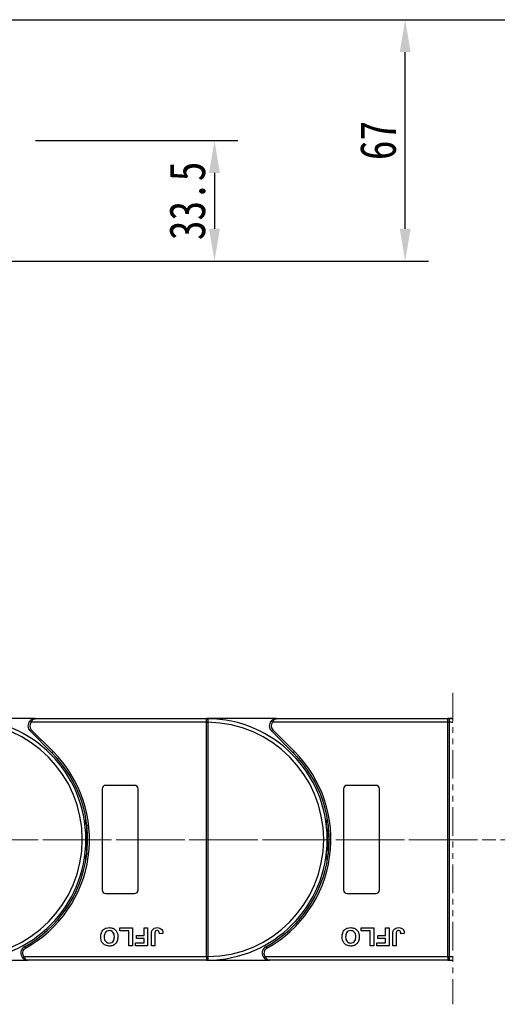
# Model space of a CAD drawing. Header units: millimetres. Extents: x 4016 to 5477, y 50 to 1083.
# Tile 20 of 42: x 4844 to 4976, y 457 to 730. Entities that reach past the tile are written whole.
import ezdxf

# ---------------------------------------------------------------- set-up
doc = ezdxf.new("R2010")
doc.units = ezdxf.units.MM
doc.linetypes.add('CENTERX2', pattern=[20.32, 12.7, -2.54, 2.54, -2.54])
doc.linetypes.add('PHANTOM2', pattern=[31.75, 15.875, -3.175, 3.175, -3.175, 3.175, -3.175])
doc.styles.get("Standard").update_dxf_attribs({"font": '仿宋_GB2312.ttf', "width": 0.8})
doc.dimstyles.new('副本 ISO-45.1', dxfattribs={"dimtxt": 10, "dimasz": 9, "dimexe": 6.5, "dimexo": 0.625, "dimgap": 2.5, "dimtad": 1, "dimdsep": 46, "dimtxsty": 'Standard', "dimcen": 2.5, "dimadec": 0, "dimazin": 0, "dimtfac": 1, "dimtmove": 0, "dimatfit": 3, "dimfxl": 0, "dimarcsym": 0})

# ---------------------------------------------------------------- blocks, each defined once
blk = doc.blocks.new('*D1776')
at = {"color": 0, "lineweight": -2}
for p, q in [((4895.58, 730.12), (5410.9, 730.12)), ((5404.4, 478.14), (5404.4, 721.12)), ((5317.34, 469.14), (5410.9, 469.14))]:
    blk.add_line(p, q, dxfattribs=at)
at = {"color": 0, "lineweight": 9}
for points in [[(5402.9, 721.12), (5405.9, 721.12), (5404.4, 730.12)], [(5402.9, 478.14), (5405.9, 478.14), (5404.4, 469.14)]]:
    blk.add_solid(points, dxfattribs=at)
at = {"layer": 'Defpoints', "color": 0, "lineweight": 9}
for p in [(4894.95, 730.12), (5404.4, 730.12), (5316.71, 469.14)]:
    blk.add_point(p, dxfattribs=at)
at = {"color": 0, "lineweight": 9, "insert": (5396.9, 599.63), "char_height": 10, "attachment_point": 5, "rotation": 90}
blk.add_mtext('2R+67', dxfattribs=at)
blk = doc.blocks.new('*D1777')
at = {"color": 0, "lineweight": -2}
for p, q in [((4831.58, 730.12), (4957.29, 730.12)), ((4950.79, 672.12), (4950.79, 721.12)), ((4828.58, 663.12), (4957.29, 663.12))]:
    blk.add_line(p, q, dxfattribs=at)
at = {"color": 0, "lineweight": 9}
for points in [[(4949.29, 721.12), (4952.29, 721.12), (4950.79, 730.12)], [(4949.29, 672.12), (4952.29, 672.12), (4950.79, 663.12)]]:
    blk.add_solid(points, dxfattribs=at)
at = {"layer": 'Defpoints', "color": 0, "lineweight": 9}
for p in [(4830.96, 730.12), (4950.79, 730.12), (4827.96, 663.12)]:
    blk.add_point(p, dxfattribs=at)
at = {"color": 0, "lineweight": 9, "insert": (4943.29, 696.62), "char_height": 10, "attachment_point": 5, "rotation": 90}
blk.add_mtext('67', dxfattribs=at)
blk = doc.blocks.new('*D1778')
at = {"color": 0, "lineweight": -2}
for p, q in [((4848.15, 696.62), (4904.36, 696.62)), ((4897.86, 687.62), (4897.86, 672.12)), ((4848.15, 663.12), (4904.36, 663.12))]:
    blk.add_line(p, q, dxfattribs=at)
at = {"color": 0, "lineweight": 9}
for points in [[(4896.36, 687.62), (4899.36, 687.62), (4897.86, 696.62)], [(4896.36, 672.12), (4899.36, 672.12), (4897.86, 663.12)]]:
    blk.add_solid(points, dxfattribs=at)
at = {"layer": 'Defpoints', "color": 0, "lineweight": 9}
for p in [(4847.52, 696.62), (4847.52, 663.12), (4897.86, 663.12)]:
    blk.add_point(p, dxfattribs=at)
at = {"color": 0, "lineweight": 9, "insert": (4890.36, 679.87), "char_height": 10, "attachment_point": 5, "rotation": 90}
blk.add_mtext('33.5', dxfattribs=at)

msp = doc.modelspace()

# ---------------------------------------------------------------- linework, layer by layer
at = {"color": 3, "linetype": 'PHANTOM2', "lineweight": 9, "ltscale": 0.5}
msp.add_line((4964.031, 543.459), (4964.029, 457.069), dxfattribs=at)
at = {"color": 7, "linetype": 'Continuous', "lineweight": 25}
for p, q in [((4848.08, 536.282), (4828.668, 536.282)), ((4895.668, 535.282), (4846.962, 535.282)), ((4848.08, 536.282), (4895.668, 536.282)), ((4895.668, 536.162), (4895.668, 536.282)), ((4915.08, 536.282), (4895.668, 536.282)), ((4895.668, 535.282), (4895.668, 536.162)), ((4895.668, 535.28), (4895.668, 535.282)), ((4895.668, 535.28), (4896.018, 535.28)), ((4895.668, 470.284), (4895.668, 535.28)), ((4896.018, 535.283), (4896.018, 535.28)), ((4896.018, 535.28), (4896.018, 470.284)), ((4962.668, 535.282), (4913.962, 535.282)), ((4915.08, 536.282), (4962.668, 536.282)), ((4964.031, 536.282), (4962.668, 536.282)), ((4962.668, 536.162), (4962.668, 536.282)), ((4962.668, 535.282), (4962.668, 536.162)), ((4962.668, 535.28), (4962.668, 535.282)), ((4962.668, 535.28), (4963.018, 535.28)), ((4962.668, 470.284), (4962.668, 535.28)), ((4963.018, 535.283), (4963.018, 535.28)), ((4963.018, 535.28), (4963.018, 470.284)), ((4852.71, 526.824), (4846.666, 532.868)), ((4847.019, 533.221), (4853.063, 527.177)), ((4919.71, 526.824), (4913.666, 532.868)), ((4914.019, 533.221), (4920.063, 527.177)), ((4866.668, 516.782), (4866.668, 488.782)), ((4875.668, 517.782), (4867.668, 517.782)), ((4876.668, 488.782), (4876.668, 516.782)), ((4933.668, 516.782), (4933.668, 488.782)), ((4942.668, 517.782), (4934.668, 517.782)), ((4943.668, 488.782), (4943.668, 516.782)), ((4867.668, 487.782), (4875.668, 487.782)), ((4934.668, 487.782), (4942.668, 487.782)), ((4854.121, 480.462), (4854.527, 480.489)), ((4871.553, 477.449), (4871.553, 478.282)), ((4871.553, 478.282), (4875.078, 478.282)), ((4875.078, 478.282), (4875.078, 473.282)), ((4878.348, 476.167), (4878.348, 478.282)), ((4878.348, 478.282), (4879.309, 478.282)), ((4879.309, 478.282), (4879.309, 473.282)), ((4921.121, 480.462), (4921.527, 480.489)), ((4938.553, 477.449), (4938.553, 478.282)), ((4938.553, 478.282), (4942.078, 478.282)), ((4942.078, 478.282), (4942.078, 473.282)), ((4945.348, 476.167), (4945.348, 478.282)), ((4945.348, 478.282), (4946.309, 478.282)), ((4946.309, 478.282), (4946.309, 473.282)), ((4874.117, 477.449), (4871.553, 477.449)), ((4874.117, 473.282), (4874.117, 477.449)), ((4876.232, 475.333), (4876.232, 476.167)), ((4876.232, 476.167), (4878.348, 476.167)), ((4878.348, 475.333), (4876.232, 475.333)), ((4878.348, 474.115), (4878.348, 475.333)), ((4880.335, 473.282), (4880.335, 476.434)), ((4881.296, 476.518), (4881.296, 473.282)), ((4883.54, 476.68), (4882.578, 476.615)), ((4941.117, 477.449), (4938.553, 477.449)), ((4941.117, 473.282), (4941.117, 477.449)), ((4943.232, 475.333), (4943.232, 476.167)), ((4943.232, 476.167), (4945.348, 476.167)), ((4945.348, 475.333), (4943.232, 475.333)), ((4945.348, 474.115), (4945.348, 475.333)), ((4947.335, 473.282), (4947.335, 476.434)), ((4948.296, 476.518), (4948.296, 473.282)), ((4950.54, 476.68), (4949.578, 476.615)), ((4875.078, 473.282), (4874.117, 473.282)), ((4875.912, 474.115), (4878.348, 474.115)), ((4875.912, 473.282), (4875.912, 474.115)), ((4879.309, 473.282), (4875.912, 473.282)), ((4881.296, 473.282), (4880.335, 473.282)), ((4942.078, 473.282), (4941.117, 473.282)), ((4942.912, 473.282), (4942.912, 474.115)), ((4942.912, 474.115), (4945.348, 474.115)), ((4946.309, 473.282), (4942.912, 473.282)), ((4948.296, 473.282), (4947.335, 473.282)), ((4844.979, 470.282), (4895.668, 470.282)), ((4895.668, 470.282), (4895.668, 470.284)), ((4895.668, 470.284), (4896.018, 470.284)), ((4895.668, 470.282), (4895.668, 469.402)), ((4896.018, 470.284), (4896.018, 470.281)), ((4911.979, 470.282), (4962.668, 470.282)), ((4962.668, 470.282), (4962.668, 470.284)), ((4962.668, 470.284), (4963.018, 470.284)), ((4962.668, 470.282), (4962.668, 469.402)), ((4963.018, 470.284), (4963.018, 470.281)), ((4828.668, 469.282), (4846.097, 469.282)), ((4895.668, 469.282), (4846.097, 469.282)), ((4895.668, 469.402), (4895.668, 469.282)), ((4895.668, 469.282), (4913.097, 469.282)), ((4962.668, 469.282), (4913.097, 469.282)), ((4962.668, 469.402), (4962.668, 469.282)), ((4962.668, 469.282), (4964.03, 469.282))]:
    msp.add_line(p, q, dxfattribs=at)
at = {"color": 1, "linetype": 'CENTERX2', "lineweight": 13}
for p, q in [((4627.986, 502.636), (4975.961, 502.636)), ((5335.377, 502.636), (4629.565, 502.636))]:
    msp.add_line(p, q, dxfattribs=at)
at = {"color": 7, "linetype": 'Continuous', "lineweight": 25, "flags": 128}
for points in [[(4846.962, 535.282), (4846.889, 535.347), (4846.819, 535.41), (4846.755, 535.467), (4846.698, 535.518), (4846.652, 535.559), (4846.617, 535.59), (4846.596, 535.609), (4846.589, 535.615)], [(4913.962, 535.282), (4913.889, 535.347), (4913.819, 535.41), (4913.755, 535.467), (4913.698, 535.518), (4913.652, 535.559), (4913.617, 535.59), (4913.596, 535.609), (4913.589, 535.615)], [(4847.019, 533.221), (4846.95, 533.152), (4846.884, 533.086), (4846.823, 533.025), (4846.769, 532.971), (4846.725, 532.927), (4846.693, 532.895), (4846.672, 532.875), (4846.666, 532.868)], [(4914.019, 533.221), (4913.95, 533.152), (4913.884, 533.086), (4913.823, 533.025), (4913.769, 532.971), (4913.725, 532.927), (4913.692, 532.895), (4913.672, 532.875), (4913.666, 532.868)], [(4852.71, 526.824), (4852.717, 526.831), (4852.737, 526.851), (4852.769, 526.883), (4852.813, 526.927), (4852.867, 526.981), (4852.928, 527.042), (4852.994, 527.108), (4853.063, 527.177)], [(4919.71, 526.824), (4919.717, 526.831), (4919.737, 526.851), (4919.769, 526.883), (4919.813, 526.927), (4919.867, 526.981), (4919.928, 527.042), (4919.994, 527.108), (4920.063, 527.177)], [(4861.916, 506.882), (4861.95, 507.149), (4862.168, 508.592)], [(4928.916, 506.882), (4928.95, 507.149), (4929.168, 508.592)], [(4862.168, 496.973), (4861.95, 498.416), (4861.916, 498.682)], [(4929.168, 496.973), (4928.95, 498.416), (4928.916, 498.682)], [(4845.128, 473.032), (4845.133, 473.024), (4845.147, 472.999), (4845.169, 472.958), (4845.199, 472.904), (4845.236, 472.838), (4845.278, 472.762), (4845.323, 472.68), (4845.37, 472.595)], [(4912.128, 473.032), (4912.133, 473.024), (4912.147, 472.999), (4912.169, 472.958), (4912.199, 472.904), (4912.236, 472.838), (4912.278, 472.762), (4912.323, 472.68), (4912.37, 472.595)], [(4844.606, 469.949), (4844.613, 469.955), (4844.634, 469.974), (4844.669, 470.005), (4844.715, 470.046), (4844.771, 470.097), (4844.836, 470.155), (4844.906, 470.217), (4844.979, 470.282)], [(4911.606, 469.949), (4911.613, 469.955), (4911.634, 469.974), (4911.669, 470.005), (4911.715, 470.046), (4911.771, 470.097), (4911.836, 470.155), (4911.906, 470.217), (4911.979, 470.282)]]:
    msp.add_lwpolyline(points, dxfattribs=at)
at = {"color": 7, "linetype": 'Continuous', "lineweight": 25}
for centre, radius, start, end in [((4828.668, 502.782), 33.5, 270.40019, 89.59981), ((4828.668, 502.782), 32.5, 270.61704, 89.38296), ((4848.08, 534.282), 2, 138.18969, 225), ((4848.08, 534.282), 1.5, 138.18969, 225), ((4895.905, 535.986), 0.295, 90.53545, 143.36272), ((4895.929, 505.499), 29.784, 89.82921, 90.50253), ((4895.668, 502.782), 33.5, 270.40019, 89.59981), ((4895.668, 502.782), 32.5, 270.61704, 89.38296), ((4915.08, 534.282), 2, 138.18969, 225), ((4915.08, 534.282), 1.5, 138.18969, 225), ((4962.905, 535.986), 0.295, 90.53493, 143.36323), ((4962.929, 505.498), 29.785, 89.8292, 90.50253), ((4962.668, 502.782), 33.5, 87.66922, 89.59981), ((4962.668, 502.782), 32.5, 87.59749, 89.38296), ((4828.668, 502.782), 34.5, 298.95502, 45), ((4895.668, 502.782), 34.5, 298.95502, 45), ((4828.668, 502.782), 34, 298.95502, 45), ((4895.668, 502.782), 34, 298.95502, 45), ((4867.668, 516.782), 1, 90, 180), ((4875.668, 516.782), 1, 0, 90), ((4934.668, 516.782), 1, 90, 180), ((4942.668, 516.782), 1, 0, 90), ((4895.668, 502.782), 33.5, 172.96973, 187.03027), ((4962.668, 502.782), 33.5, 172.96973, 187.03027), ((4867.668, 488.782), 1, 180, 270), ((4875.668, 488.782), 1, 270, 0), ((4934.668, 488.782), 1, 180, 270), ((4942.668, 488.782), 1, 270, 0), ((4846.097, 471.282), 2, 118.95502, 221.81031), ((4846.097, 471.282), 1.5, 118.95502, 221.81031), ((4913.097, 471.282), 2, 118.95502, 221.81031), ((4913.097, 471.282), 1.5, 118.95502, 221.81031), ((4895.93, 500.413), 30.132, 269.50135, 270.16691), ((4962.93, 500.414), 30.133, 269.50135, 270.16692), ((4962.668, 502.782), 32.5, 270.61704, 272.40095), ((4895.905, 469.578), 0.295, 216.64529, 269.45654), ((4962.905, 469.578), 0.295, 216.64477, 269.45706), ((4962.668, 502.782), 33.5, 270.40019, 272.32922)]:
    msp.add_arc(centre, radius, start, end, dxfattribs=at)
for points, knots in [([(4848.08, 536.282), (4848.077, 536.282), (4848.066, 536.282), (4848.028, 536.282), (4847.983, 536.28), (4847.725, 536.263), (4847.328, 536.167), (4846.875, 535.904), (4846.668, 535.695), (4846.589, 535.615)], [0, 0, 0, 0, 0.005094, 0.020371, 0.0708136, 0.0890873, 0.5003182, 0.8092273, 1, 1, 1, 1]), ([(4846.962, 535.282), (4847.02, 535.401), (4847.155, 535.675), (4847.346, 535.91), (4847.553, 536.099), (4847.708, 536.199), (4847.874, 536.256), (4847.953, 536.272), (4847.998, 536.278), (4848.025, 536.28), (4848.047, 536.281), (4848.062, 536.282), (4848.07, 536.282), (4848.076, 536.282), (4848.078, 536.282), (4848.08, 536.282)], [0, 0, 0, 0, 0.2046298, 0.4732955, 0.5152802, 0.7431588, 0.8528076, 0.9140863, 0.9320397, 0.9600541, 0.9764934, 0.9861662, 0.9946878, 0.9959145, 1, 1, 1, 1]), ([(4895.668, 536.282), (4895.669, 536.282), (4895.738, 536.282), (4895.822, 536.282), (4895.89, 536.281), (4895.902, 536.281)], [0, 0, 0, 0, 0.0121202, 0.8256637, 1, 1, 1, 1]), ([(4895.902, 536.281), (4895.914, 536.28), (4895.949, 536.276), (4895.986, 536.226), (4896.011, 536.092), (4896.019, 535.863), (4896.019, 535.579), (4896.018, 535.376), (4896.018, 535.283)], [0, 0, 0, 0, 0.073446, 0.2244888, 0.4109967, 0.6135378, 0.8237426, 1, 1, 1, 1]), ([(4915.08, 536.282), (4915.077, 536.282), (4915.066, 536.282), (4915.028, 536.282), (4914.983, 536.28), (4914.725, 536.263), (4914.328, 536.167), (4913.875, 535.904), (4913.668, 535.695), (4913.589, 535.615)], [0, 0, 0, 0, 0.005094, 0.0203632, 0.0707981, 0.0890796, 0.5003108, 0.8092271, 1, 1, 1, 1]), ([(4913.962, 535.282), (4914.02, 535.401), (4914.155, 535.675), (4914.346, 535.91), (4914.553, 536.099), (4914.708, 536.199), (4914.874, 536.256), (4914.953, 536.272), (4914.998, 536.278), (4915.025, 536.28), (4915.047, 536.281), (4915.062, 536.282), (4915.07, 536.282), (4915.076, 536.282), (4915.078, 536.282), (4915.08, 536.282)], [0, 0, 0, 0, 0.2046299, 0.4733, 0.5152801, 0.7431587, 0.8528175, 0.9140862, 0.9320447, 0.960054, 0.9765034, 0.9861661, 0.9946878, 0.9959246, 1, 1, 1, 1]), ([(4962.668, 536.282), (4962.669, 536.282), (4962.738, 536.282), (4962.822, 536.282), (4962.89, 536.281), (4962.902, 536.281)], [0, 0, 0, 0, 0.01214116, 0.82564589, 1, 1, 1, 1]), ([(4962.902, 536.281), (4962.914, 536.28), (4962.949, 536.276), (4962.986, 536.226), (4963.011, 536.092), (4963.019, 535.863), (4963.019, 535.579), (4963.019, 535.376), (4963.018, 535.283)], [0, 0, 0, 0, 0.0734488, 0.2244881, 0.4109969, 0.6135377, 0.8237426, 1, 1, 1, 1]), ([(4866.296, 475.789), (4866.321, 476.159), (4866.37, 476.896), (4866.953, 477.792), (4867.792, 478.283), (4868.371, 478.325), (4868.661, 478.346)], [0, 0, 0, 0, 0.280552, 0.5594882, 0.7794347, 1, 1, 1, 1]), ([(4868.661, 478.346), (4869.031, 478.313), (4869.769, 478.246), (4870.598, 477.554), (4870.992, 476.679), (4871.024, 476.101), (4871.04, 475.812)], [0, 0, 0, 0, 0.2799442, 0.5587056, 0.7790442, 1, 1, 1, 1]), ([(4880.444, 477.385), (4880.522, 477.551), (4880.679, 477.884), (4881.231, 478.286), (4881.705, 478.323), (4881.995, 478.346)], [0, 0, 0, 0, 0.28012336, 0.56035263, 1, 1, 1, 1]), ([(4881.995, 478.346), (4882.239, 478.328), (4882.725, 478.292), (4883.281, 477.839), (4883.511, 477.249), (4883.53, 476.87), (4883.54, 476.68)], [0, 0, 0, 0, 0.2802455, 0.5584189, 0.7788262, 1, 1, 1, 1]), ([(4933.296, 475.789), (4933.321, 476.159), (4933.37, 476.896), (4933.953, 477.792), (4934.792, 478.283), (4935.371, 478.325), (4935.661, 478.346)], [0, 0, 0, 0, 0.2805519, 0.5594921, 0.7794386, 1, 1, 1, 1]), ([(4935.661, 478.346), (4936.031, 478.313), (4936.769, 478.246), (4937.598, 477.554), (4937.992, 476.679), (4938.024, 476.101), (4938.04, 475.812)], [0, 0, 0, 0, 0.2799406, 0.55870504, 0.77904371, 1, 1, 1, 1]), ([(4947.444, 477.385), (4947.522, 477.551), (4947.679, 477.884), (4948.231, 478.286), (4948.705, 478.323), (4948.995, 478.346)], [0, 0, 0, 0, 0.28012138, 0.56036475, 1, 1, 1, 1]), ([(4948.995, 478.346), (4949.239, 478.328), (4949.725, 478.292), (4950.281, 477.839), (4950.511, 477.249), (4950.53, 476.87), (4950.54, 476.68)], [0, 0, 0, 0, 0.2802502, 0.5584182, 0.7788269, 1, 1, 1, 1]), ([(4868.675, 473.218), (4868.303, 473.253), (4867.559, 473.324), (4866.731, 474.031), (4866.343, 474.916), (4866.312, 475.498), (4866.296, 475.789)], [0, 0, 0, 0, 0.2798292, 0.5586668, 0.7790059, 1, 1, 1, 1]), ([(4868.663, 477.513), (4868.425, 477.482), (4867.95, 477.421), (4867.327, 476.76), (4867.284, 476.143), (4867.258, 475.765)], [0, 0, 0, 0, 0.2799889, 0.5597657, 1, 1, 1, 1]), ([(4867.258, 475.765), (4867.268, 475.53), (4867.288, 475.061), (4867.591, 474.454), (4868.108, 474.098), (4868.478, 474.067), (4868.663, 474.051)], [0, 0, 0, 0, 0.2810828, 0.5600109, 0.7796893, 1, 1, 1, 1]), ([(4870.078, 475.779), (4870.067, 476.016), (4870.044, 476.487), (4869.73, 477.09), (4869.221, 477.457), (4868.849, 477.494), (4868.663, 477.513)], [0, 0, 0, 0, 0.2810215, 0.5601159, 0.7799406, 1, 1, 1, 1]), ([(4868.663, 474.051), (4868.901, 474.079), (4869.376, 474.134), (4870.011, 474.783), (4870.053, 475.401), (4870.078, 475.779)], [0, 0, 0, 0, 0.2802783, 0.5598744, 1, 1, 1, 1]), ([(4871.04, 475.812), (4871.033, 475.568), (4871.021, 475.133), (4870.879, 474.722), (4870.817, 474.541)], [0, 0, 0, 0, 0.5601707, 1, 1, 1, 1]), ([(4880.335, 476.434), (4880.336, 476.614), (4880.338, 476.935), (4880.412, 477.247), (4880.444, 477.385)], [0, 0, 0, 0, 0.56029497, 1, 1, 1, 1]), ([(4881.933, 477.513), (4881.817, 477.505), (4881.643, 477.493), (4881.451, 477.355), (4881.293, 477.043), (4881.295, 476.751), (4881.296, 476.518)], [0, 0, 0, 0, 0.2493999, 0.37441982, 0.49945782, 1, 1, 1, 1]), ([(4882.448, 477.237), (4882.415, 477.284), (4882.347, 477.377), (4882.171, 477.491), (4882.024, 477.505), (4881.933, 477.513)], [0, 0, 0, 0, 0.2806739, 0.5608432, 1, 1, 1, 1]), ([(4882.578, 476.615), (4882.573, 476.736), (4882.563, 476.951), (4882.483, 477.15), (4882.448, 477.237)], [0, 0, 0, 0, 0.5610277, 1, 1, 1, 1]), ([(4935.675, 473.218), (4935.303, 473.253), (4934.559, 473.324), (4933.731, 474.031), (4933.343, 474.916), (4933.312, 475.498), (4933.296, 475.789)], [0, 0, 0, 0, 0.279832, 0.5586688, 0.7790057, 1, 1, 1, 1]), ([(4935.663, 477.513), (4935.425, 477.482), (4934.95, 477.421), (4934.327, 476.76), (4934.284, 476.143), (4934.258, 475.765)], [0, 0, 0, 0, 0.27999, 0.5597639, 1, 1, 1, 1]), ([(4934.258, 475.765), (4934.268, 475.53), (4934.288, 475.061), (4934.591, 474.454), (4935.108, 474.098), (4935.478, 474.067), (4935.663, 474.051)], [0, 0, 0, 0, 0.2810858, 0.5600132, 0.7796934, 1, 1, 1, 1]), ([(4937.078, 475.779), (4937.067, 476.016), (4937.044, 476.487), (4936.73, 477.09), (4936.221, 477.457), (4935.849, 477.494), (4935.663, 477.513)], [0, 0, 0, 0, 0.2810207, 0.5601172, 0.7799412, 1, 1, 1, 1]), ([(4935.663, 474.051), (4935.901, 474.079), (4936.376, 474.134), (4937.011, 474.783), (4937.053, 475.401), (4937.078, 475.779)], [0, 0, 0, 0, 0.2802817, 0.5598795, 1, 1, 1, 1]), ([(4938.04, 475.812), (4938.033, 475.568), (4938.021, 475.133), (4937.879, 474.722), (4937.817, 474.541)], [0, 0, 0, 0, 0.5601711, 1, 1, 1, 1]), ([(4947.335, 476.434), (4947.336, 476.614), (4947.338, 476.935), (4947.412, 477.247), (4947.444, 477.385)], [0, 0, 0, 0, 0.56029497, 1, 1, 1, 1]), ([(4948.933, 477.513), (4948.817, 477.505), (4948.643, 477.493), (4948.451, 477.355), (4948.293, 477.043), (4948.295, 476.751), (4948.296, 476.518)], [0, 0, 0, 0, 0.24939238, 0.37442261, 0.49945143, 1, 1, 1, 1]), ([(4949.448, 477.237), (4949.415, 477.284), (4949.347, 477.377), (4949.171, 477.491), (4949.024, 477.505), (4948.933, 477.513)], [0, 0, 0, 0, 0.2806681, 0.5608522, 1, 1, 1, 1]), ([(4949.578, 476.615), (4949.573, 476.736), (4949.563, 476.951), (4949.483, 477.15), (4949.448, 477.237)], [0, 0, 0, 0, 0.5610277, 1, 1, 1, 1]), ([(4869.729, 473.414), (4869.537, 473.349), (4869.195, 473.233), (4868.834, 473.223), (4868.675, 473.218)], [0, 0, 0, 0, 0.559559, 1, 1, 1, 1]), ([(4870.817, 474.541), (4870.669, 474.275), (4870.405, 473.8), (4869.935, 473.532), (4869.729, 473.414)], [0, 0, 0, 0, 0.55995103, 1, 1, 1, 1]), ([(4936.729, 473.414), (4936.537, 473.349), (4936.195, 473.233), (4935.834, 473.223), (4935.675, 473.218)], [0, 0, 0, 0, 0.5595862, 1, 1, 1, 1]), ([(4937.817, 474.541), (4937.669, 474.275), (4937.405, 473.8), (4936.935, 473.532), (4936.729, 473.414)], [0, 0, 0, 0, 0.5599554, 1, 1, 1, 1]), ([(4846.097, 469.282), (4846.094, 469.282), (4846.083, 469.282), (4846.045, 469.283), (4845.999, 469.284), (4845.741, 469.301), (4845.345, 469.397), (4844.892, 469.66), (4844.685, 469.869), (4844.606, 469.949)], [0, 0, 0, 0, 0.0050862, 0.0203632, 0.0708057, 0.0890866, 0.500309, 0.8092216, 1, 1, 1, 1]), ([(4846.097, 469.282), (4846.095, 469.282), (4846.093, 469.282), (4846.087, 469.282), (4846.079, 469.282), (4846.064, 469.283), (4846.041, 469.284), (4846.015, 469.286), (4845.97, 469.292), (4845.891, 469.308), (4845.725, 469.365), (4845.57, 469.465), (4845.363, 469.654), (4845.171, 469.889), (4845.037, 470.164), (4844.979, 470.282)], [0, 0, 0, 0, 0.0040805, 0.0053122, 0.0138339, 0.0235017, 0.0399458, 0.0679607, 0.0859092, 0.147187, 0.2568411, 0.4847185, 0.5266991, 0.7953697, 1, 1, 1, 1]), ([(4896.018, 470.281), (4896.018, 470.267), (4896.019, 470.141), (4896.02, 469.903), (4896.018, 469.612), (4896.002, 469.4), (4895.97, 469.296), (4895.921, 469.287), (4895.902, 469.283)], [0, 0, 0, 0, 0.0272191, 0.2407825, 0.4543137, 0.66663, 0.8727612, 1, 1, 1, 1]), ([(4913.097, 469.282), (4913.094, 469.282), (4913.083, 469.282), (4913.045, 469.283), (4912.999, 469.284), (4912.741, 469.301), (4912.345, 469.397), (4911.892, 469.66), (4911.685, 469.869), (4911.606, 469.949)], [0, 0, 0, 0, 0.00509398, 0.0203632, 0.07081342, 0.08909431, 0.5003086, 0.80922792, 1, 1, 1, 1]), ([(4913.097, 469.282), (4913.095, 469.282), (4913.093, 469.282), (4913.087, 469.282), (4913.079, 469.282), (4913.064, 469.283), (4913.041, 469.284), (4913.015, 469.286), (4912.97, 469.292), (4912.891, 469.308), (4912.725, 469.365), (4912.57, 469.465), (4912.363, 469.654), (4912.171, 469.889), (4912.037, 470.164), (4911.979, 470.282)], [0, 0, 0, 0, 0.0040855, 0.0053122, 0.0138339, 0.0235068, 0.0399458, 0.0679556, 0.0859142, 0.147192, 0.256841, 0.4847232, 0.5266992, 0.7953697, 1, 1, 1, 1]), ([(4963.018, 470.281), (4963.018, 470.267), (4963.019, 470.141), (4963.02, 469.903), (4963.018, 469.612), (4963.002, 469.4), (4962.97, 469.296), (4962.921, 469.287), (4962.902, 469.283)], [0, 0, 0, 0, 0.0272191, 0.2407825, 0.4543137, 0.66663, 0.8727612, 1, 1, 1, 1]), ([(4895.902, 469.283), (4895.89, 469.283), (4895.822, 469.282), (4895.738, 469.282), (4895.669, 469.282), (4895.668, 469.282)], [0, 0, 0, 0, 0.1743363, 0.9878798, 1, 1, 1, 1]), ([(4962.902, 469.283), (4962.89, 469.283), (4962.822, 469.282), (4962.738, 469.282), (4962.669, 469.282), (4962.668, 469.282)], [0, 0, 0, 0, 0.17435411, 0.98785884, 1, 1, 1, 1])]:
    msp.add_open_spline(points, degree=3, knots=knots, dxfattribs=at)
at = {"color": 8, "linetype": 'Continuous', "lineweight": 25}
for points, knots in [([(4853.747, 525.736), (4853.752, 525.746), (4853.776, 525.794), (4853.777, 525.846), (4853.778, 525.888)], [0, 0, 0, 0, 0.19261962, 1, 1, 1, 1]), ([(4920.747, 525.736), (4920.752, 525.746), (4920.776, 525.794), (4920.777, 525.846), (4920.778, 525.888)], [0, 0, 0, 0, 0.1925989, 1, 1, 1, 1]), ([(4853.527, 479.929), (4853.588, 479.867), (4853.666, 479.789), (4853.696, 479.692), (4853.702, 479.672)], [0, 0, 0, 0, 0.7897833, 1, 1, 1, 1]), ([(4920.527, 479.929), (4920.588, 479.867), (4920.666, 479.789), (4920.696, 479.692), (4920.702, 479.672)], [0, 0, 0, 0, 0.7897777, 1, 1, 1, 1])]:
    msp.add_open_spline(points, degree=3, knots=knots, dxfattribs=at)

# ---------------------------------------------------------------- dimensions: what is measured, and where the dimension line sits
at = {"color": 5, "lineweight": 9}
for base, p1, p2, picture, middle in [((4950.788, 730.117), (4827.956, 663.117), (4830.956, 730.117), '*D1777', (4943.288, 696.617)), ((4897.856, 663.117), (4847.521, 696.617), (4847.521, 663.117), '*D1778', (4890.356, 679.867))]:
    dim = msp.add_linear_dim(base=base, p1=p1, p2=p2, angle=90, dimstyle='副本 ISO-45.1', dxfattribs=at)
    dim.commit()
    dim.dimension.update_dxf_attribs({"geometry": picture, "text_midpoint": middle})
dim = msp.add_linear_dim(base=(5404.399, 730.117), p1=(5316.713, 469.136), p2=(4894.955, 730.117), angle=90, text='2R+67', dimstyle='副本 ISO-45.1', dxfattribs=at)
dim.commit()
dim.dimension.update_dxf_attribs({"geometry": '*D1776', "text_midpoint": (5396.899, 599.627)})

doc.saveas('drawing.dxf')
